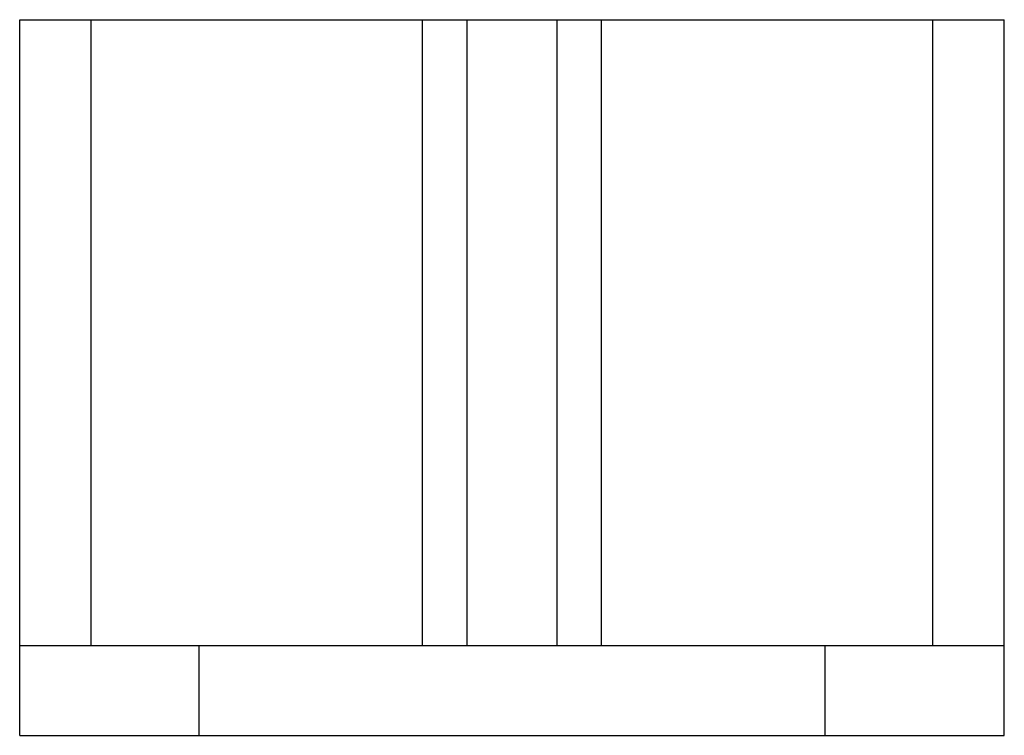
# Model space of a CAD drawing. Header units: millimetres. Extents: x 32.8 to 43.8, y 49.9 to 57.9.
import ezdxf

# ---------------------------------------------------------------- set-up
doc = ezdxf.new("R2010")
doc.units = ezdxf.units.MM
doc.header["$LTSCALE"] = 6.453333
doc.layers.get('0').update_dxf_attribs({"linetype": 'CONTINUOUS'})

msp = doc.modelspace()

# ---------------------------------------------------------------- linework, layer by layer
at = {"color": 7, "linetype": 'Continuous'}
for p, q in [((32.753, 49.884), (32.753, 57.884)), ((32.753, 57.884), (43.753, 57.884)), ((33.553, 50.884), (33.553, 57.884)), ((37.253, 50.884), (37.253, 57.884)), ((37.753, 50.884), (37.753, 57.884)), ((38.753, 57.884), (38.753, 50.884)), ((39.253, 50.884), (39.253, 57.884)), ((42.953, 50.884), (42.953, 57.884)), ((43.753, 49.884), (43.753, 57.884)), ((43.753, 50.884), (32.753, 50.884)), ((32.753, 49.884), (43.753, 49.884))]:
    msp.add_line(p, q, dxfattribs=at)
at = {"color": 9, "linetype": 'Continuous'}
for p, q in [((34.753, 50.884), (34.753, 49.884)), ((41.753, 49.884), (41.753, 50.884))]:
    msp.add_line(p, q, dxfattribs=at)

doc.saveas('drawing.dxf')
